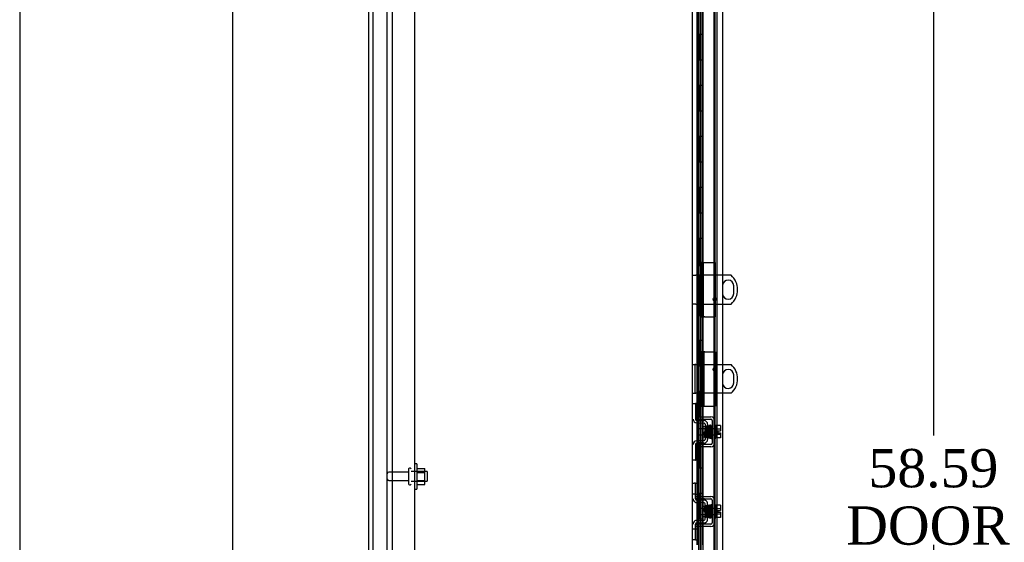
# Model space of a CAD drawing. Header units: inches. Extents: x 1 to 359, y -2 to 239.
# Tile 6 of 46: x 1 to 40, y 118 to 138. Entities that reach past the tile are written whole.
import ezdxf
from ezdxf.enums import TextEntityAlignment as Align
from ezdxf.lldxf.tags import DXFTag

# ---------------------------------------------------------------- set-up
doc = ezdxf.new("R2010")
doc.units = ezdxf.units.IN
doc.header["$MEASUREMENT"] = 0
for name, color, linetype in [('COM40153-2', 7, 'Continuous'), ('COM42667', 7, 'Continuous'), ('COM42780', 7, 'Continuous'), ('COM43132', 7, 'Continuous'), ('COM50780', 7, 'Continuous'), ('COM52167-9', 7, 'Continuous'), ('COM52168-9', 7, 'Continuous'), ('COM54746-56', 7, 'Continuous'), ('COM55738-22', 7, 'Continuous'), ('COM70220', 7, 'Continuous'), ('COM71188-1', 7, 'Continuous'), ('Default', 7, 'Continuous'), ('NTS166105', 7, 'Continuous'), ('SCC19011', 7, 'Continuous'), ('SPR20265', 7, 'Continuous'), ('STD26089', 7, 'Continuous'), ('WAF25035', 7, 'Continuous'), ('WAF25059', 7, 'Continuous')]:
    doc.layers.add(name, color=color, linetype=linetype)
doc.styles.add('SEACAD_Times_New_Roman', font='times.ttf')
tags = doc.linetypes.add('HIDDEN2', pattern=[0.1875, 0.125, -0.0625]).pattern_tags.tags
tags[6:7] = [DXFTag(74, 4), DXFTag(75, 0), DXFTag(340, '0'), DXFTag(46, 0.0), DXFTag(50, 0.0), DXFTag(44, 0.0), DXFTag(45, 0.0)]
tags[4:5] = [DXFTag(74, 4), DXFTag(75, 0), DXFTag(340, '0'), DXFTag(46, 0.0), DXFTag(50, 0.0), DXFTag(44, 0.0), DXFTag(45, 0.0)]
doc.dimstyles.new('HAMMOND_(STH_-_300x200)', dxfattribs={"dimtxt": 1.5, "dimasz": 1.875, "dimexe": 0.75, "dimexo": 0.75, "dimgap": 0.375, "dimtad": 0, "dimtih": 1, "dimtoh": 1, "dimzin": 0, "dimdsep": 46, "dimtxsty": 'SEACAD_Times_New_Roman', "dimblk1": '_SE_FILLED', "dimblk2": '_SE_FILLED', "dimsah": 1, "dimcen": 0.75, "dimadec": 0, "dimazin": 0, "dimtfac": 0.8, "dimtofl": 0, "dimtmove": 0, "dimatfit": 3, "dimfxl": 0, "dimtolj": 1, "dimtzin": 0, "dimarcsym": 0})

# ---------------------------------------------------------------- blocks, each defined once
blk = doc.blocks.new('SE3')
at = {"layer": 'COM40153-2', "color": 7, "linetype": 'HIDDEN2'}
for p, q in [((28.094, 128.82), (28.024, 128.82)), ((28.024, 128.82), (28.024, 128.79)), ((28.024, 128.677), (28.024, 128.79)), ((28.024, 128.677), (28.024, 128.343)), ((28.094, 128.79), (28.094, 128.82)), ((28.094, 128.79), (28.094, 128.677)), ((28.094, 128.343), (28.094, 128.677)), ((28.181, 128.82), (28.199, 128.82)), ((28.199, 128.82), (28.624, 128.82)), ((28.624, 126.695), (28.624, 128.82)), ((28.094, 128.343), (28.024, 128.343)), ((28.024, 127.172), (28.024, 128.343)), ((28.094, 127.172), (28.094, 128.343)), ((28.094, 127.172), (28.024, 127.172)), ((28.024, 127.172), (28.024, 126.837)), ((28.094, 126.837), (28.094, 127.172)), ((28.024, 126.724), (28.024, 126.837)), ((28.024, 126.724), (28.024, 126.695)), ((28.094, 126.837), (28.094, 126.724)), ((28.094, 126.695), (28.094, 126.724)), ((28.094, 126.695), (28.024, 126.695)), ((28.199, 126.695), (28.094, 126.695)), ((28.199, 126.695), (28.624, 126.695)), ((28.199, 125.319), (28.024, 125.319)), ((28.024, 125.319), (28.024, 123.194)), ((28.199, 125.319), (28.624, 125.319)), ((28.624, 125.319), (28.624, 123.194)), ((28.143, 123.194), (28.199, 123.194)), ((28.199, 123.194), (28.624, 123.194))]:
    blk.add_line(p, q, dxfattribs=at)
at = {"layer": 'COM42667', "color": 7, "linetype": 'HIDDEN2'}
for p, q in [((27.837, 122.771), (27.962, 122.771)), ((27.962, 122.676), (27.837, 122.676)), ((27.962, 122.771), (28.445, 122.771)), ((27.962, 122.676), (28.445, 122.676)), ((28.493, 122.628), (28.493, 121.737)), ((28.588, 122.628), (28.588, 121.737)), ((27.837, 121.689), (27.962, 121.689)), ((27.962, 121.594), (27.837, 121.594)), ((28.445, 121.689), (27.962, 121.689)), ((28.445, 121.594), (27.962, 121.594)), ((27.837, 119.647), (27.962, 119.647)), ((27.837, 119.552), (27.837, 119.59)), ((27.962, 119.552), (27.837, 119.552)), ((27.962, 119.647), (28.129, 119.647)), ((28.129, 119.552), (27.962, 119.552)), ((28.129, 119.647), (28.189, 119.647)), ((28.189, 119.552), (28.129, 119.552)), ((28.189, 119.647), (28.445, 119.647)), ((28.189, 119.552), (28.445, 119.552)), ((28.493, 119.504), (28.493, 118.613)), ((28.588, 119.504), (28.588, 118.613)), ((27.837, 118.565), (27.962, 118.565)), ((27.837, 118.527), (27.837, 118.565)), ((27.962, 118.47), (27.837, 118.47)), ((28.129, 118.565), (27.962, 118.565)), ((28.129, 118.47), (27.962, 118.47)), ((28.189, 118.565), (28.129, 118.565)), ((28.189, 118.47), (28.129, 118.47)), ((28.445, 118.565), (28.189, 118.565)), ((28.445, 118.47), (28.189, 118.47))]:
    blk.add_line(p, q, dxfattribs=at)
for centre, radius, start, end in [((28.445, 122.628), 0.143, 0, 90), ((28.445, 122.628), 0.048, 0, 90), ((28.445, 121.737), 0.143, 270, 0), ((28.445, 121.737), 0.048, 270, 0), ((28.445, 119.504), 0.143, 0, 90), ((28.445, 119.504), 0.048, 0, 90), ((28.445, 118.613), 0.143, 270, 0), ((28.445, 118.613), 0.048, 270, 0)]:
    blk.add_arc(centre, radius, start, end, dxfattribs=at)
at = {"layer": 'COM42780', "color": 7, "linetype": 'HIDDEN2'}
for p, q in [((27.742, 123.298), (27.837, 123.298)), ((27.837, 123.298), (27.837, 123.048)), ((27.852, 123.298), (27.837, 123.298)), ((27.902, 123.298), (27.852, 123.298)), ((27.902, 123.298), (27.902, 122.861)), ((27.837, 123.048), (27.837, 122.676)), ((27.837, 122.861), (27.852, 122.861)), ((27.902, 122.861), (27.852, 122.861)), ((27.883, 122.533), (28.172, 122.528)), ((27.885, 122.628), (28.174, 122.623)), ((28.219, 122.48), (28.219, 121.886)), ((28.314, 122.48), (28.314, 121.886)), ((28.124, 121.988), (28.124, 122.378)), ((28.219, 122.378), (28.124, 122.378)), ((28.172, 121.838), (27.883, 121.833)), ((28.174, 121.743), (27.885, 121.738)), ((28.124, 121.988), (28.219, 121.988)), ((27.837, 121.69), (27.837, 121.317)), ((27.852, 121.504), (27.837, 121.504)), ((27.837, 121.317), (27.837, 121.067)), ((27.852, 121.504), (27.902, 121.504)), ((27.902, 121.504), (27.902, 121.067)), ((27.837, 121.067), (27.742, 121.067)), ((27.837, 121.067), (27.852, 121.067)), ((27.902, 121.067), (27.852, 121.067)), ((27.742, 120.174), (27.784, 120.174)), ((27.835, 120.174), (27.784, 120.174)), ((27.835, 120.174), (27.902, 120.174)), ((27.835, 119.737), (27.835, 120.174)), ((27.902, 119.737), (27.902, 120.174)), ((27.784, 119.737), (27.742, 119.737)), ((27.835, 119.737), (27.784, 119.737)), ((27.835, 119.737), (27.902, 119.737)), ((27.837, 119.59), (27.837, 119.737)), ((28.172, 119.404), (27.883, 119.409)), ((28.174, 119.499), (27.885, 119.504)), ((28.228, 119.487), (28.174, 119.499)), ((28.124, 119.254), (28.124, 118.864)), ((28.219, 119.254), (28.124, 119.254)), ((28.219, 118.762), (28.219, 119.356)), ((28.314, 118.762), (28.314, 119.356)), ((27.883, 118.709), (28.172, 118.714)), ((27.885, 118.614), (28.174, 118.619)), ((28.124, 118.864), (28.219, 118.864)), ((28.174, 118.619), (28.228, 118.63)), ((27.742, 118.38), (27.784, 118.38)), ((27.784, 118.38), (27.835, 118.38)), ((27.835, 118.38), (27.902, 118.38)), ((27.835, 117.943), (27.835, 118.38)), ((27.837, 118.38), (27.837, 118.527)), ((27.902, 117.943), (27.902, 118.38)), ((27.784, 117.943), (27.742, 117.943)), ((27.835, 117.943), (27.784, 117.943)), ((27.835, 117.943), (27.902, 117.943))]:
    blk.add_line(p, q, dxfattribs=at)
for centre, radius, start, end in [((27.885, 122.676), 0.143, 180, 269), ((27.885, 122.676), 0.048, 180, 269), ((28.171, 122.48), 0.048, 0, 89), ((28.171, 122.48), 0.143, 0, 89), ((27.885, 121.69), 0.143, 91, 180), ((27.885, 121.69), 0.048, 91, 180), ((28.171, 121.886), 0.048, 271, 0), ((28.171, 121.886), 0.143, 271, 0), ((27.885, 119.552), 0.143, 180, 206.9082), ((27.885, 119.552), 0.143, 206.9082, 269), ((27.885, 119.552), 0.048, 180, 269), ((28.171, 119.356), 0.048, 0, 89), ((28.171, 119.356), 0.143, 0, 66.6665), ((27.885, 118.566), 0.143, 153.0918, 180), ((27.885, 118.566), 0.143, 91, 153.0918), ((27.885, 118.566), 0.048, 91, 180), ((28.171, 118.762), 0.048, 271, 0), ((28.171, 118.762), 0.143, 293.3335, 0)]:
    blk.add_arc(centre, radius, start, end, dxfattribs=at)
at = {"layer": 'COM43132', "color": 7, "linetype": 'HIDDEN2'}
for p, q in [((15.931, 148.308), (15.931, 92.558)), ((16.806, 148.248), (16.806, 92.618))]:
    blk.add_line(p, q, dxfattribs=at)
at = {"layer": 'COM50780', "color": 7, "linetype": 'HIDDEN2'}
for p, q in [((27.742, 128.319), (27.85, 128.319)), ((28.899, 128.319), (27.85, 128.319)), ((28.899, 127.913), (28.899, 127.6)), ((27.85, 127.194), (27.742, 127.194)), ((27.85, 127.194), (28.899, 127.194)), ((27.742, 124.819), (27.814, 124.819)), ((27.814, 124.819), (27.814, 123.694)), ((27.85, 124.819), (27.814, 124.819)), ((27.85, 124.819), (28.899, 124.819)), ((28.899, 124.413), (28.899, 124.1)), ((27.742, 123.694), (27.814, 123.694)), ((27.814, 123.694), (27.85, 123.694)), ((28.899, 123.694), (27.85, 123.694))]:
    blk.add_line(p, q, dxfattribs=at)
at = {"layer": 'COM50780', "color": 7, "linetype": 'Continuous'}
for p, q in [((29.239, 128.319), (28.899, 128.319)), ((29.336, 127.6), (29.336, 127.913)), ((28.899, 127.194), (29.239, 127.194)), ((28.899, 124.819), (29.239, 124.819)), ((29.336, 124.1), (29.336, 124.413)), ((29.239, 123.694), (28.899, 123.694))]:
    blk.add_line(p, q, dxfattribs=at)
at = {"layer": 'COM50780', "color": 7, "linetype": 'HIDDEN2'}
for centre in [(28.589, 127.382), (28.589, 124.632)]:
    blk.add_circle(centre, 0.0625, dxfattribs=at)
at = {"layer": 'COM50780', "color": 7, "linetype": 'Continuous'}
for centre, radius, start, end in [((28.742, 127.757), 0.75, 311.4096, 48.5904), ((29.117, 127.913), 0.219, 0, 175.2541), ((29.117, 127.6), 0.219, 184.7459, 0), ((28.742, 124.257), 0.75, 311.4096, 48.5904), ((29.117, 124.413), 0.219, 0, 175.2541), ((29.117, 124.1), 0.219, 184.7459, 0)]:
    blk.add_arc(centre, radius, start, end, dxfattribs=at)
at = {"layer": 'COM50780', "color": 7, "linetype": 'HIDDEN2'}
for centre, start, end in [((29.117, 127.913), 175.2541, 180), ((29.117, 127.6), 180, 184.7459), ((29.117, 124.413), 175.2541, 180), ((29.117, 124.1), 180, 184.7459)]:
    blk.add_arc(centre, 0.219, start, end, dxfattribs=at)
at = {"layer": 'COM52167-9', "color": 7, "linetype": 'HIDDEN2'}
for p, q in [((28.024, 128.82), (28.024, 128.82)), ((28.094, 128.82), (28.181, 128.82)), ((28.094, 128.82), (28.094, 126.694)), ((28.143, 128.82), (28.143, 126.694)), ((28.029, 126.694), (28.024, 126.694)), ((28.029, 126.694), (28.089, 126.694)), ((28.089, 126.694), (28.181, 126.694)), ((28.024, 125.32), (28.024, 123.194)), ((28.089, 123.194), (28.089, 125.32)), ((28.181, 123.194), (28.181, 125.32))]:
    blk.add_line(p, q, dxfattribs=at)
at = {"layer": 'COM52168-9', "color": 7, "linetype": 'Continuous'}
for p, q in [((28.129, 149.955), (28.129, 91.558)), ((28.899, 149.907), (28.899, 91.606))]:
    blk.add_line(p, q, dxfattribs=at)
at = {"layer": 'COM52168-9', "color": 7, "linetype": 'HIDDEN2'}
for p, q in [((28.024, 148.982), (28.024, 125.32)), ((28.094, 125.32), (28.024, 125.32)), ((28.094, 123.194), (28.094, 125.32)), ((28.024, 123.194), (28.094, 123.194)), ((28.024, 123.194), (28.024, 92.531))]:
    blk.add_line(p, q, dxfattribs=at)
at = {"layer": 'COM54746-56', "color": 7, "linetype": 'HIDDEN2'}
for p, q in [((27.96, 148.757), (27.96, 92.757)), ((28.06, 92.757), (28.06, 148.757)), ((28.615, 92.757), (28.615, 148.757)), ((27.893, 138.757), (27.893, 137.757)), ((27.899, 137.757), (27.899, 138.757)), ((28.021, 138.757), (28.021, 137.757)), ((27.924, 137.757), (27.893, 137.757)), ((27.893, 137.757), (27.893, 136.757)), ((27.969, 137.757), (27.969, 136.757)), ((28.01, 137.757), (28.01, 136.757)), ((27.924, 136.757), (27.893, 136.757)), ((27.893, 136.757), (27.893, 135.757)), ((27.899, 135.757), (27.899, 136.757)), ((28.021, 136.757), (28.021, 135.757)), ((27.924, 135.757), (27.893, 135.757)), ((27.893, 135.757), (27.893, 134.757)), ((27.969, 135.757), (27.969, 134.757)), ((28.01, 135.757), (28.01, 134.757)), ((27.924, 134.757), (27.893, 134.757)), ((27.893, 134.757), (27.893, 133.757)), ((27.899, 133.757), (27.899, 134.757)), ((28.021, 134.757), (28.021, 133.757)), ((27.924, 133.757), (27.893, 133.757)), ((27.893, 133.757), (27.893, 132.757)), ((27.969, 133.757), (27.969, 132.757)), ((28.01, 133.757), (28.01, 132.757)), ((27.924, 132.757), (27.893, 132.757)), ((27.893, 132.757), (27.893, 131.757)), ((27.899, 131.757), (27.899, 132.757)), ((28.021, 132.757), (28.021, 131.757)), ((27.924, 131.757), (27.893, 131.757)), ((27.893, 131.757), (27.893, 130.757)), ((27.969, 131.757), (27.969, 130.757)), ((28.01, 131.757), (28.01, 130.757)), ((27.924, 130.757), (27.893, 130.757)), ((27.893, 130.757), (27.893, 129.757)), ((27.899, 129.757), (27.899, 130.757)), ((28.021, 130.757), (28.021, 129.757)), ((27.924, 129.757), (27.893, 129.757)), ((27.893, 129.757), (27.893, 128.757)), ((27.969, 129.757), (27.969, 128.757)), ((28.01, 129.757), (28.01, 128.757)), ((27.924, 128.757), (27.893, 128.757)), ((27.893, 128.757), (27.893, 127.757)), ((27.899, 127.757), (27.899, 128.757)), ((28.021, 128.757), (28.021, 127.757)), ((27.924, 127.757), (27.893, 127.757)), ((27.893, 127.757), (27.893, 126.757)), ((27.969, 127.757), (27.969, 126.757)), ((28.01, 127.757), (28.01, 126.757)), ((27.924, 126.757), (27.893, 126.757)), ((27.893, 126.757), (27.893, 125.757)), ((27.899, 125.757), (27.899, 126.757)), ((28.021, 126.757), (28.021, 125.757)), ((27.924, 125.757), (27.893, 125.757)), ((27.893, 125.757), (27.893, 124.757)), ((27.969, 125.757), (27.969, 124.757)), ((28.01, 125.757), (28.01, 124.757)), ((27.924, 124.757), (27.893, 124.757)), ((27.893, 124.757), (27.893, 123.757)), ((27.899, 123.757), (27.899, 124.757)), ((28.021, 124.757), (28.021, 123.757)), ((27.924, 123.757), (27.893, 123.757)), ((27.893, 123.757), (27.893, 122.757)), ((27.969, 123.757), (27.969, 122.757)), ((28.01, 123.757), (28.01, 122.757)), ((27.924, 122.757), (27.893, 122.757)), ((27.893, 122.757), (27.893, 121.757)), ((27.899, 121.757), (27.899, 122.757)), ((28.021, 122.757), (28.021, 121.757)), ((27.924, 121.757), (27.893, 121.757)), ((27.893, 121.757), (27.893, 120.757)), ((27.969, 121.757), (27.969, 120.757)), ((28.01, 121.757), (28.01, 120.757)), ((27.924, 120.757), (27.893, 120.757)), ((27.893, 120.757), (27.893, 119.757)), ((27.899, 119.757), (27.899, 120.757)), ((28.021, 120.757), (28.021, 119.757)), ((27.924, 119.757), (27.893, 119.757)), ((27.893, 119.757), (27.893, 118.757)), ((27.969, 119.757), (27.969, 118.757)), ((28.01, 119.757), (28.01, 118.757)), ((27.924, 118.757), (27.893, 118.757)), ((27.893, 118.757), (27.893, 117.757)), ((27.899, 117.757), (27.899, 118.757)), ((28.021, 118.757), (28.021, 117.757))]:
    blk.add_line(p, q, dxfattribs=at)
at = {"layer": 'COM54746-56', "color": 7, "linetype": 'Continuous'}
for p, q in [((27.924, 137.757), (27.924, 138.757)), ((28.127, 137.757), (28.127, 138.757)), ((28.127, 137.757), (27.924, 137.757)), ((28.127, 137.757), (27.924, 137.757)), ((27.924, 136.757), (27.924, 137.757)), ((28.127, 136.757), (28.127, 137.757)), ((28.127, 136.757), (27.924, 136.757)), ((28.127, 136.757), (27.924, 136.757)), ((27.924, 135.757), (27.924, 136.757)), ((28.127, 135.757), (28.127, 136.757)), ((28.127, 135.757), (27.924, 135.757)), ((28.127, 135.757), (27.924, 135.757)), ((27.924, 134.757), (27.924, 135.757)), ((28.127, 134.757), (28.127, 135.757)), ((28.127, 134.757), (27.924, 134.757)), ((28.127, 134.757), (27.924, 134.757)), ((27.924, 133.757), (27.924, 134.757)), ((28.127, 133.757), (28.127, 134.757)), ((28.127, 133.757), (27.924, 133.757)), ((28.127, 133.757), (27.924, 133.757)), ((27.924, 132.757), (27.924, 133.757)), ((28.127, 132.757), (28.127, 133.757)), ((28.127, 132.757), (27.924, 132.757)), ((28.127, 132.757), (27.924, 132.757)), ((27.924, 131.757), (27.924, 132.757)), ((28.127, 131.757), (28.127, 132.757)), ((28.127, 131.757), (27.924, 131.757)), ((28.127, 131.757), (27.924, 131.757)), ((27.924, 130.757), (27.924, 131.757)), ((28.127, 130.757), (28.127, 131.757)), ((28.127, 130.757), (27.924, 130.757)), ((28.127, 130.757), (27.924, 130.757)), ((27.924, 129.757), (27.924, 130.757)), ((28.127, 129.757), (28.127, 130.757)), ((28.127, 129.757), (27.924, 129.757)), ((28.127, 129.757), (27.924, 129.757)), ((27.924, 128.757), (27.924, 129.757)), ((28.127, 128.757), (28.127, 129.757)), ((28.127, 128.757), (27.924, 128.757)), ((28.127, 128.757), (27.924, 128.757)), ((27.924, 127.757), (27.924, 128.757)), ((28.127, 127.757), (28.127, 128.757)), ((28.127, 127.757), (27.924, 127.757)), ((28.127, 127.757), (27.924, 127.757)), ((27.924, 126.757), (27.924, 127.757)), ((28.127, 126.757), (28.127, 127.757)), ((28.127, 126.757), (27.924, 126.757)), ((28.127, 126.757), (27.924, 126.757)), ((27.924, 125.757), (27.924, 126.757)), ((28.127, 125.757), (28.127, 126.757)), ((28.127, 125.757), (27.924, 125.757)), ((28.127, 125.757), (27.924, 125.757)), ((27.924, 124.757), (27.924, 125.757)), ((28.127, 124.757), (28.127, 125.757)), ((28.127, 124.757), (27.924, 124.757)), ((28.127, 124.757), (27.924, 124.757)), ((27.924, 123.757), (27.924, 124.757)), ((28.127, 123.757), (28.127, 124.757)), ((28.127, 123.757), (27.924, 123.757)), ((28.127, 123.757), (27.924, 123.757)), ((27.924, 122.757), (27.924, 123.757)), ((28.127, 122.757), (28.127, 123.757)), ((28.127, 122.757), (27.924, 122.757)), ((28.127, 122.757), (27.924, 122.757)), ((27.924, 121.757), (27.924, 122.757)), ((28.127, 121.757), (28.127, 122.757)), ((28.127, 121.757), (27.924, 121.757)), ((28.127, 121.757), (27.924, 121.757)), ((27.924, 120.757), (27.924, 121.757)), ((28.127, 120.757), (28.127, 121.757)), ((28.127, 120.757), (27.924, 120.757)), ((28.127, 120.757), (27.924, 120.757)), ((27.924, 119.757), (27.924, 120.757)), ((28.127, 119.757), (28.127, 120.757)), ((28.127, 119.757), (27.924, 119.757)), ((28.127, 119.757), (27.924, 119.757)), ((27.924, 118.757), (27.924, 119.757)), ((28.127, 118.757), (28.127, 119.757)), ((28.127, 118.757), (27.924, 118.757)), ((28.127, 118.757), (27.924, 118.757)), ((27.924, 117.757), (27.924, 118.757)), ((28.127, 117.757), (28.127, 118.757))]:
    blk.add_line(p, q, dxfattribs=at)
at = {"layer": 'COM55738-22', "color": 7, "linetype": 'HIDDEN2'}
for p, q in [((15.191, 90.765), (15.191, 150.515)), ((15.744, 90.765), (15.744, 150.515))]:
    blk.add_line(p, q, dxfattribs=at)
at = {"layer": 'COM70220', "color": 7, "linetype": 'HIDDEN2'}
blk.add_line((28.554, 149.224), (28.554, 92.077), dxfattribs=at)
at = {"layer": 'COM71188-1', "color": 7, "linetype": 'Continuous'}
for p, q in [((15.024, 90.683), (15.024, 150.618)), ((27.712, 149.338), (27.712, 91.963))]:
    blk.add_line(p, q, dxfattribs=at)
at = {"layer": 'COM71188-1', "color": 7, "linetype": 'HIDDEN2'}
blk.add_line((28.679, 149.338), (28.679, 91.963), dxfattribs=at)
at = {"layer": 'NTS166105', "color": 7, "linetype": 'HIDDEN2'}
for p, q in [((16.902, 120.749), (17.222, 120.749)), ((16.902, 120.587), (17.222, 120.587)), ((17.222, 120.587), (17.222, 120.749)), ((17.222, 120.278), (17.222, 120.587)), ((16.902, 120.278), (17.222, 120.278)), ((17.222, 120.117), (17.222, 120.278)), ((16.902, 120.117), (17.222, 120.117))]:
    blk.add_line(p, q, dxfattribs=at)
at = {"layer": 'SCC19011', "color": 7, "linetype": 'HIDDEN2'}
for p, q in [((27.901, 122.061), (27.901, 122.305)), ((28.633, 122.305), (27.901, 122.305)), ((28.814, 122.424), (28.633, 122.424)), ((28.814, 122.292), (28.633, 122.292)), ((28.719, 122.217), (28.814, 122.217)), ((28.719, 122.217), (28.719, 122.149)), ((28.719, 122.149), (28.814, 122.149)), ((28.814, 122.424), (28.814, 122.292)), ((28.814, 122.292), (28.814, 122.217)), ((28.814, 122.149), (28.814, 122.074)), ((27.901, 122.061), (28.633, 122.061)), ((28.814, 122.074), (28.633, 122.074)), ((28.814, 121.942), (28.633, 121.942)), ((28.814, 122.074), (28.814, 121.942)), ((27.901, 119.181), (27.901, 118.937)), ((28.633, 119.181), (27.901, 119.181)), ((28.814, 119.3), (28.633, 119.3)), ((28.814, 119.168), (28.633, 119.168)), ((28.719, 119.093), (28.719, 119.025)), ((28.719, 119.093), (28.814, 119.093)), ((28.719, 119.025), (28.814, 119.025)), ((28.814, 119.3), (28.814, 119.168)), ((28.814, 119.168), (28.814, 119.093)), ((28.814, 119.025), (28.814, 118.95)), ((27.901, 118.937), (28.633, 118.937)), ((28.814, 118.95), (28.633, 118.95)), ((28.814, 118.818), (28.633, 118.818)), ((28.814, 118.95), (28.814, 118.818))]:
    blk.add_line(p, q, dxfattribs=at)
at = {"layer": 'SPR20265', "color": 7, "linetype": 'HIDDEN2'}
for p, q in [((28.18, 122.183), (28.215, 122.183)), ((28.18, 119.059), (28.206, 119.059))]:
    blk.add_line(p, q, dxfattribs=at)
for centre, radius, start, end in [((23.571, 122.359), 4.891, 359.5941, 359.9583), ((23.543, 122.36), 4.954, 355.1676, 359.9373), ((28.361, 121.958), 0.0181, 180.2962, 0.6354), ((23.571, 118.882), 4.891, 0.0417, 4.8553), ((23.543, 118.881), 4.954, 0.0627, 4.8324)]:
    blk.add_arc(centre, radius, start, end, dxfattribs=at)
blk.add_ellipse((28.479, 122.355), major_axis=(0.0175, 0), ratio=0.707107, dxfattribs=at)
for start_param, end_param in [(3.144225, 6.283185), (0, 0.029803)]:
    blk.add_ellipse((28.479, 118.886), major_axis=(0.0175, 0), ratio=0.707107, start_param=start_param, end_param=end_param, dxfattribs=at)
for points, knots in [([(28.18, 122.183), (28.181, 122.167), (28.182, 122.142), (28.184, 122.101), (28.185, 122.064), (28.187, 122.032), (28.189, 122.007), (28.19, 121.989), (28.192, 121.979), (28.193, 121.978), (28.193, 121.978)], [0, 0, 0, 0, 0.1236932, 0.2477957, 0.3722334, 0.4970307, 0.6222178, 0.7477992, 0.8737106, 0.9604174, 0.9604174, 0.9604174, 0.9604174]), ([(28.277, 121.976), (28.276, 121.981), (28.275, 121.989), (28.272, 122.023), (28.27, 122.065), (28.268, 122.112), (28.266, 122.159), (28.264, 122.216), (28.262, 122.276), (28.259, 122.329), (28.257, 122.365), (28.254, 122.386), (28.253, 122.398), (28.242, 122.405), (28.235, 122.406), (28.228, 122.405), (28.222, 122.4), (28.218, 122.394), (28.216, 122.383), (28.214, 122.358), (28.211, 122.322), (28.21, 122.282), (28.208, 122.234), (28.206, 122.2), (28.205, 122.183)], [0, 0, 0, 0, 0.0498436, 0.0967002, 0.1405955, 0.1815314, 0.2194862, 0.2544765, 0.3152997, 0.3654619, 0.409652, 0.4485892, 0.4814188, 0.4889058, 0.495916, 0.5065238, 0.5135393, 0.5236157, 0.5577634, 0.6106645, 0.6440309, 0.6818562, 0.7241002, 0.764095, 0.764095, 0.764095, 0.764095]), ([(28.228, 121.984), (28.227, 121.984), (28.227, 121.984), (28.225, 121.993), (28.224, 122.01), (28.222, 122.034), (28.22, 122.066), (28.219, 122.102), (28.217, 122.142), (28.216, 122.168), (28.215, 122.183)], [0.0491745, 0.0491745, 0.0491745, 0.0491745, 0.1247815, 0.2496118, 0.3745487, 0.4995316, 0.6245497, 0.7496304, 0.874808, 1, 1, 1, 1]), ([(28.221, 122.377), (28.221, 122.377), (28.222, 122.371), (28.223, 122.348), (28.225, 122.315), (28.227, 122.276), (28.229, 122.227), (28.231, 122.169), (28.233, 122.106), (28.236, 122.044), (28.239, 121.993), (28.241, 121.98), (28.242, 121.973)], [0.5312571, 0.5312571, 0.5312571, 0.5312571, 0.5585929, 0.6096433, 0.6421085, 0.6791741, 0.7208841, 0.7672768, 0.8183419, 0.8741554, 0.9346781, 1, 1, 1, 1]), ([(28.266, 122.388), (28.265, 122.38), (28.263, 122.356), (28.261, 122.322), (28.26, 122.306)], [0.1087958, 0.1087958, 0.1087958, 0.1087958, 0.2223565, 0.3065223, 0.3065223, 0.3065223, 0.3065223]), ([(28.304, 122.395), (28.304, 122.398), (28.303, 122.403), (28.297, 122.41), (28.29, 122.414), (28.283, 122.414), (28.276, 122.412), (28.271, 122.407), (28.268, 122.402), (28.268, 122.398), (28.268, 122.396)], [0, 0, 0, 0, 0.160978, 0.319941, 0.465269, 0.591846, 0.711965, 0.822973, 0.919786, 1, 1, 1, 1]), ([(28.268, 122.394), (28.269, 122.392), (28.271, 122.386), (28.273, 122.356), (28.275, 122.315), (28.277, 122.268), (28.279, 122.219), (28.281, 122.16), (28.284, 122.095), (28.286, 122.037), (28.289, 121.997), (28.29, 121.974), (28.294, 121.954), (28.31, 121.946), (28.322, 121.95), (28.329, 121.96), (28.33, 121.972), (28.332, 121.997), (28.334, 122.028), (28.335, 122.046), (28.335, 122.053)], [0, 0, 0, 0, 0.0490679, 0.095301, 0.1387049, 0.1792256, 0.2168316, 0.2515124, 0.3116979, 0.3614591, 0.4053465, 0.4437863, 0.4807605, 0.5002516, 0.5126381, 0.5301382, 0.5631975, 0.6133029, 0.6453829, 0.6655854, 0.6655854, 0.6655854, 0.6655854]), ([(28.325, 121.976), (28.325, 121.976), (28.324, 121.983), (28.323, 122.006), (28.321, 122.045), (28.319, 122.087), (28.317, 122.141), (28.315, 122.204), (28.312, 122.272), (28.309, 122.334), (28.306, 122.384), (28.304, 122.393), (28.303, 122.398)], [0.5252176, 0.5252176, 0.5252176, 0.5252176, 0.5500519, 0.604828, 0.6390024, 0.6775462, 0.720453, 0.7677407, 0.8193455, 0.8752892, 0.9355028, 1, 1, 1, 1]), ([(28.317, 122.402), (28.316, 122.396), (28.314, 122.386), (28.312, 122.351), (28.311, 122.323), (28.31, 122.31)], [0, 0, 0, 0, 0.0497131, 0.0964498, 0.1332447, 0.1332447, 0.1332447, 0.1332447]), ([(28.352, 122.406), (28.352, 122.407), (28.352, 122.409), (28.351, 122.412), (28.349, 122.414), (28.347, 122.417), (28.344, 122.419), (28.341, 122.42), (28.337, 122.421), (28.331, 122.421), (28.323, 122.416), (28.318, 122.408), (28.317, 122.402), (28.316, 122.398)], [0.0423433, 0.0423433, 0.0423433, 0.0423433, 0.0780693, 0.1166064, 0.1566075, 0.1991192, 0.2448555, 0.2942488, 0.3475582, 0.468612, 0.6213089, 0.801496, 1, 1, 1, 1]), ([(28.319, 122.399), (28.319, 122.399), (28.32, 122.398), (28.323, 122.372), (28.325, 122.323), (28.327, 122.273), (28.329, 122.229), (28.33, 122.183), (28.332, 122.135), (28.334, 122.088), (28.336, 122.045), (28.338, 122.007), (28.339, 121.979), (28.341, 121.959), (28.342, 121.957), (28.343, 121.956)], [0.0493682, 0.0493682, 0.0493682, 0.0493682, 0.1041505, 0.2141198, 0.3297994, 0.3901531, 0.4519694, 0.5152557, 0.5800319, 0.6463064, 0.7140466, 0.7832821, 0.8540388, 0.9262663, 0.9997798, 0.9997798, 0.9997798, 0.9997798]), ([(28.378, 121.959), (28.377, 121.961), (28.375, 121.967), (28.372, 122.011), (28.369, 122.08), (28.367, 122.154), (28.364, 122.216), (28.363, 122.262), (28.361, 122.306), (28.359, 122.345), (28.357, 122.377), (28.355, 122.398), (28.354, 122.408), (28.353, 122.408), (28.352, 122.408)], [0.0031575, 0.0031575, 0.0031575, 0.0031575, 0.106276, 0.2177664, 0.3343795, 0.4562757, 0.5195077, 0.5840716, 0.6500082, 0.7172741, 0.7858907, 0.8559002, 0.9272657, 0.9562295, 0.9562295, 0.9562295, 0.9562295]), ([(28.367, 122.412), (28.366, 122.407), (28.364, 122.385), (28.362, 122.342), (28.36, 122.316), (28.36, 122.314)], [0.1097302, 0.1097302, 0.1097302, 0.1097302, 0.2224256, 0.3403895, 0.3502806, 0.3502806, 0.3502806, 0.3502806]), ([(28.405, 122.405), (28.405, 122.411), (28.403, 122.417), (28.396, 122.425), (28.391, 122.428), (28.386, 122.429), (28.383, 122.429), (28.379, 122.428), (28.376, 122.426), (28.373, 122.423), (28.37, 122.419), (28.369, 122.415), (28.369, 122.413), (28.369, 122.411)], [0, 0, 0, 0, 0.324319, 0.462115, 0.581304, 0.633213, 0.682431, 0.732423, 0.783847, 0.836789, 0.89085, 0.94542, 1, 1, 1, 1]), ([(28.369, 122.407), (28.37, 122.4), (28.372, 122.386), (28.375, 122.333), (28.378, 122.264), (28.38, 122.184), (28.383, 122.104), (28.386, 122.033), (28.389, 121.977), (28.39, 121.962), (28.391, 121.953)], [0, 0, 0, 0, 0.123677, 0.247763, 0.372182, 0.497025, 0.622181, 0.747773, 0.873664, 1, 1, 1, 1]), ([(28.426, 121.955), (28.425, 121.963), (28.424, 121.979), (28.421, 122.034), (28.418, 122.104), (28.415, 122.184), (28.413, 122.264), (28.41, 122.333), (28.407, 122.387), (28.405, 122.402), (28.404, 122.409)], [0, 0, 0, 0, 0.125356, 0.250547, 0.375714, 0.500726, 0.625702, 0.75054, 0.875328, 1, 1, 1, 1]), ([(28.418, 122.421), (28.417, 122.417), (28.415, 122.409), (28.412, 122.367), (28.411, 122.333), (28.41, 122.32)], [0, 0, 0, 0, 0.1087369, 0.2223139, 0.2823724, 0.2823724, 0.2823724, 0.2823724]), ([(28.453, 122.419), (28.453, 122.421), (28.453, 122.423), (28.452, 122.427), (28.449, 122.431), (28.445, 122.435), (28.439, 122.437), (28.432, 122.437), (28.426, 122.435), (28.421, 122.43), (28.418, 122.424), (28.417, 122.42), (28.417, 122.418)], [0, 0, 0, 0, 0.065589, 0.134096, 0.204, 0.273642, 0.405923, 0.527776, 0.652215, 0.775569, 0.89228, 1, 1, 1, 1]), ([(28.418, 122.417), (28.419, 122.416), (28.421, 122.411), (28.424, 122.367), (28.426, 122.307), (28.428, 122.249), (28.43, 122.201), (28.432, 122.15), (28.433, 122.1), (28.435, 122.052), (28.437, 122.01), (28.439, 121.975), (28.441, 121.95), (28.442, 121.94), (28.443, 121.939), (28.443, 121.939)], [0.0084013, 0.0084013, 0.0084013, 0.0084013, 0.1047673, 0.2149815, 0.3308118, 0.3911182, 0.4528716, 0.5160814, 0.5807303, 0.6468516, 0.7144807, 0.783578, 0.8541849, 0.926338, 0.9626406, 0.9626406, 0.9626406, 0.9626406]), ([(28.478, 121.946), (28.477, 121.946), (28.476, 121.948), (28.473, 121.979), (28.471, 122.033), (28.469, 122.088), (28.467, 122.135), (28.465, 122.185), (28.464, 122.236), (28.462, 122.286), (28.46, 122.331), (28.458, 122.37), (28.457, 122.4), (28.455, 122.418), (28.453, 122.421), (28.453, 122.421)], [0.041658, 0.041658, 0.041658, 0.041658, 0.1062331, 0.2177365, 0.3345116, 0.3951575, 0.4571173, 0.5204025, 0.5850154, 0.650919, 0.7181243, 0.7866617, 0.856475, 0.927577, 0.9945625, 0.9945625, 0.9945625, 0.9945625]), ([(28.193, 121.981), (28.193, 121.979), (28.193, 121.977), (28.195, 121.973), (28.197, 121.969), (28.2, 121.966), (28.204, 121.965), (28.208, 121.963), (28.214, 121.963), (28.221, 121.966), (28.226, 121.971), (28.229, 121.977), (28.229, 121.981), (28.229, 121.983)], [0, 0, 0, 0, 0.058977, 0.121112, 0.184968, 0.249019, 0.31194, 0.372841, 0.48981, 0.614536, 0.743768, 0.872723, 1, 1, 1, 1]), ([(28.229, 121.98), (28.229, 121.983), (28.231, 121.99), (28.233, 122.021), (28.235, 122.048), (28.235, 122.062)], [0, 0, 0, 0, 0.0491727, 0.0954645, 0.1386905, 0.1386905, 0.1386905, 0.1386905]), ([(28.241, 121.977), (28.242, 121.974), (28.243, 121.968), (28.248, 121.96), (28.255, 121.956), (28.262, 121.955), (28.268, 121.957), (28.272, 121.959), (28.274, 121.962), (28.276, 121.965), (28.277, 121.967), (28.278, 121.97), (28.278, 121.972), (28.278, 121.973)], [0, 0, 0, 0, 0.180774, 0.350248, 0.499828, 0.623642, 0.733222, 0.784403, 0.832779, 0.878274, 0.921007, 0.961361, 1, 1, 1, 1]), ([(28.28, 121.976), (28.281, 121.981), (28.283, 122.003), (28.285, 122.038), (28.285, 122.057)], [0.1070599, 0.1070599, 0.1070599, 0.1070599, 0.2191639, 0.3205784, 0.3205784, 0.3205784, 0.3205784]), ([(28.378, 121.956), (28.379, 121.959), (28.381, 121.965), (28.383, 122.004), (28.385, 122.035), (28.385, 122.047)], [0, 0, 0, 0, 0.1069729, 0.2190176, 0.2772299, 0.2772299, 0.2772299, 0.2772299]), ([(28.391, 121.958), (28.391, 121.952), (28.392, 121.945), (28.399, 121.937), (28.405, 121.934), (28.41, 121.933), (28.413, 121.933), (28.417, 121.934), (28.42, 121.936), (28.423, 121.939), (28.426, 121.942), (28.427, 121.946), (28.427, 121.949), (28.427, 121.95)], [0, 0, 0, 0, 0.337377, 0.476585, 0.593946, 0.643993, 0.690857, 0.738213, 0.787078, 0.837877, 0.890521, 0.944659, 1, 1, 1, 1]), ([(28.429, 121.948), (28.43, 121.952), (28.432, 121.974), (28.434, 122.016), (28.435, 122.042), (28.435, 122.044)], [0.1075026, 0.1075026, 0.1075026, 0.1075026, 0.219859, 0.336958, 0.3455788, 0.3455788, 0.3455788, 0.3455788]), ([(28.443, 121.942), (28.443, 121.941), (28.443, 121.94), (28.444, 121.937), (28.445, 121.934), (28.447, 121.931), (28.449, 121.929), (28.452, 121.927), (28.455, 121.926), (28.459, 121.924), (28.465, 121.925), (28.473, 121.929), (28.478, 121.937), (28.479, 121.943), (28.48, 121.947)], [0, 0, 0, 0, 0.03948, 0.078027, 0.11705, 0.157795, 0.20119, 0.247813, 0.297965, 0.351797, 0.472995, 0.624898, 0.803476, 1, 1, 1, 1]), ([(28.192, 119.261), (28.192, 119.26), (28.19, 119.253), (28.189, 119.234), (28.187, 119.209), (28.185, 119.177), (28.184, 119.14), (28.182, 119.1), (28.181, 119.074), (28.18, 119.059)], [0.1262894, 0.1262894, 0.1262894, 0.1262894, 0.2522008, 0.3777822, 0.5029693, 0.6277666, 0.7522043, 0.8763068, 1, 1, 1, 1]), ([(28.229, 119.258), (28.229, 119.261), (28.228, 119.267), (28.222, 119.274), (28.215, 119.278), (28.208, 119.278), (28.201, 119.276), (28.196, 119.271), (28.193, 119.266), (28.193, 119.262), (28.193, 119.261)], [0, 0, 0, 0, 0.171749, 0.337669, 0.486578, 0.613302, 0.730062, 0.835396, 0.925606, 1, 1, 1, 1]), ([(28.194, 119.258), (28.195, 119.255), (28.196, 119.248), (28.198, 119.217), (28.201, 119.177), (28.203, 119.132), (28.204, 119.085), (28.207, 119.029), (28.209, 118.968), (28.212, 118.915), (28.214, 118.878), (28.216, 118.858), (28.22, 118.841), (28.235, 118.834), (28.244, 118.837), (28.25, 118.842), (28.253, 118.848), (28.255, 118.86), (28.257, 118.885), (28.259, 118.914), (28.26, 118.93), (28.26, 118.936)], [0, 0, 0, 0, 0.0490514, 0.0952673, 0.1386509, 0.1791504, 0.2167305, 0.2513805, 0.3114904, 0.3611945, 0.4050506, 0.4434983, 0.4785021, 0.4956238, 0.5070082, 0.5143821, 0.5252034, 0.5593817, 0.6109134, 0.643602, 0.6601314, 0.6601314, 0.6601314, 0.6601314]), ([(28.25, 118.864), (28.25, 118.864), (28.249, 118.87), (28.248, 118.891), (28.246, 118.926), (28.244, 118.964), (28.242, 119.014), (28.24, 119.073), (28.237, 119.136), (28.235, 119.196), (28.232, 119.246), (28.23, 119.256), (28.229, 119.261)], [0.5328988, 0.5328988, 0.5328988, 0.5328988, 0.5569074, 0.6092128, 0.6423045, 0.6799166, 0.7220481, 0.7687139, 0.8198491, 0.8754774, 0.935522, 1, 1, 1, 1]), ([(28.242, 119.268), (28.241, 119.263), (28.24, 119.255), (28.237, 119.222), (28.236, 119.194), (28.235, 119.179)], [0, 0, 0, 0, 0.0498287, 0.096661, 0.1398853, 0.1398853, 0.1398853, 0.1398853]), ([(28.278, 119.268), (28.278, 119.269), (28.278, 119.271), (28.277, 119.273), (28.276, 119.276), (28.275, 119.279), (28.272, 119.281), (28.269, 119.284), (28.263, 119.286), (28.256, 119.285), (28.249, 119.281), (28.243, 119.274), (28.242, 119.268), (28.241, 119.264)], [0, 0, 0, 0, 0.035882, 0.073188, 0.112909, 0.155738, 0.202044, 0.251913, 0.361271, 0.485727, 0.637722, 0.812554, 1, 1, 1, 1]), ([(28.243, 119.264), (28.244, 119.264), (28.245, 119.262), (28.248, 119.234), (28.25, 119.186), (28.252, 119.137), (28.254, 119.095), (28.256, 119.051), (28.257, 119.006), (28.259, 118.962), (28.261, 118.922), (28.263, 118.887), (28.265, 118.861), (28.267, 118.845), (28.268, 118.844), (28.268, 118.843)], [0.0386163, 0.0386163, 0.0386163, 0.0386163, 0.1041999, 0.2141673, 0.3298094, 0.3901346, 0.4519229, 0.5151799, 0.5799285, 0.646185, 0.7139159, 0.7831552, 0.853933, 0.9262015, 0.98991, 0.98991, 0.98991, 0.98991]), ([(28.303, 118.848), (28.302, 118.849), (28.3, 118.853), (28.298, 118.891), (28.294, 118.954), (28.292, 119.023), (28.29, 119.082), (28.288, 119.127), (28.286, 119.169), (28.284, 119.207), (28.282, 119.238), (28.281, 119.26), (28.279, 119.271), (28.278, 119.271), (28.278, 119.271)], [0.0138524, 0.0138524, 0.0138524, 0.0138524, 0.1062824, 0.2178177, 0.3344917, 0.4564531, 0.5197117, 0.5842959, 0.6502411, 0.7175013, 0.7860951, 0.8560626, 0.9273599, 0.9665702, 0.9665702, 0.9665702, 0.9665702]), ([(28.352, 118.841), (28.351, 118.847), (28.349, 118.858), (28.347, 118.895), (28.345, 118.941), (28.343, 118.991), (28.341, 119.041), (28.339, 119.101), (28.337, 119.165), (28.334, 119.219), (28.332, 119.255), (28.329, 119.274), (28.327, 119.283), (28.323, 119.289), (28.316, 119.293), (28.31, 119.294), (28.303, 119.293), (28.297, 119.288), (28.294, 119.282), (28.291, 119.27), (28.289, 119.243), (28.287, 119.209), (28.286, 119.19), (28.285, 119.183)], [0, 0, 0, 0, 0.0498062, 0.0966276, 0.140488, 0.1813946, 0.2193247, 0.2542949, 0.3151029, 0.3652644, 0.4095039, 0.4485899, 0.4658122, 0.4799438, 0.4861373, 0.4916742, 0.500166, 0.5061157, 0.5157515, 0.5507685, 0.6061814, 0.6406611, 0.6597863, 0.6597863, 0.6597863, 0.6597863]), ([(28.296, 119.265), (28.296, 119.265), (28.297, 119.259), (28.298, 119.236), (28.3, 119.202), (28.302, 119.163), (28.304, 119.112), (28.306, 119.052), (28.308, 118.985), (28.311, 118.919), (28.314, 118.862), (28.316, 118.847), (28.317, 118.839)], [0.5362763, 0.5362763, 0.5362763, 0.5362763, 0.5625298, 0.6122564, 0.6441552, 0.6807294, 0.7220204, 0.7680595, 0.8188387, 0.874429, 0.9347864, 1, 1, 1, 1]), ([(28.343, 119.286), (28.342, 119.283), (28.34, 119.277), (28.338, 119.238), (28.336, 119.204), (28.335, 119.189)], [0, 0, 0, 0, 0.1086563, 0.2221233, 0.29424, 0.29424, 0.29424, 0.29424]), ([(28.379, 119.283), (28.378, 119.286), (28.378, 119.29), (28.374, 119.295), (28.37, 119.299), (28.364, 119.302), (28.357, 119.302), (28.351, 119.299), (28.346, 119.295), (28.343, 119.289), (28.343, 119.285), (28.342, 119.283)], [0, 0, 0, 0, 0.147667, 0.223434, 0.298136, 0.43794, 0.563031, 0.685887, 0.803032, 0.90871, 1, 1, 1, 1]), ([(28.343, 119.282), (28.344, 119.28), (28.346, 119.274), (28.349, 119.228), (28.351, 119.17), (28.354, 119.114), (28.355, 119.067), (28.357, 119.019), (28.359, 118.972), (28.36, 118.927), (28.362, 118.888), (28.364, 118.856), (28.366, 118.834), (28.368, 118.826), (28.368, 118.825), (28.369, 118.826)], [0, 0, 0, 0, 0.1045038, 0.2144634, 0.330083, 0.3903051, 0.451994, 0.5151688, 0.5798125, 0.6459641, 0.7136653, 0.7828829, 0.8536605, 0.9260423, 0.9527188, 0.9527188, 0.9527188, 0.9527188]), ([(28.402, 118.835), (28.402, 118.834), (28.401, 118.836), (28.398, 118.861), (28.396, 118.91), (28.394, 118.961), (28.392, 119.005), (28.391, 119.053), (28.389, 119.101), (28.387, 119.149), (28.385, 119.193), (28.384, 119.231), (28.382, 119.261), (28.38, 119.281), (28.379, 119.284), (28.378, 119.286)], [0.053432, 0.053432, 0.053432, 0.053432, 0.1058673, 0.2171381, 0.3338118, 0.3944484, 0.4564245, 0.5197508, 0.5844221, 0.6504012, 0.7176964, 0.7863335, 0.8562538, 0.9274659, 1, 1, 1, 1]), ([(28.391, 119.288), (28.39, 119.28), (28.389, 119.264), (28.387, 119.223), (28.386, 119.198), (28.385, 119.194)], [0, 0, 0, 0, 0.1263356, 0.2522274, 0.2747382, 0.2747382, 0.2747382, 0.2747382]), ([(28.427, 119.295), (28.427, 119.296), (28.427, 119.297), (28.426, 119.299), (28.424, 119.302), (28.422, 119.304), (28.419, 119.306), (28.416, 119.308), (28.411, 119.309), (28.405, 119.308), (28.398, 119.303), (28.392, 119.294), (28.391, 119.288), (28.391, 119.284)], [0.0725895, 0.0725895, 0.0725895, 0.0725895, 0.0862289, 0.1249883, 0.163044, 0.2021154, 0.2436891, 0.2889083, 0.338607, 0.4554382, 0.607761, 0.7920008, 1, 1, 1, 1]), ([(28.394, 119.286), (28.394, 119.286), (28.395, 119.285), (28.398, 119.262), (28.4, 119.213), (28.402, 119.161), (28.404, 119.116), (28.405, 119.068), (28.407, 119.017), (28.409, 118.968), (28.41, 118.921), (28.412, 118.88), (28.414, 118.848), (28.416, 118.826), (28.417, 118.822), (28.418, 118.82)], [0.0603561, 0.0603561, 0.0603561, 0.0603561, 0.1038936, 0.2137208, 0.3293588, 0.3897246, 0.4515679, 0.5148967, 0.5797272, 0.6460597, 0.7138612, 0.7831568, 0.8539667, 0.9262377, 1, 1, 1, 1]), ([(28.453, 118.823), (28.452, 118.827), (28.45, 118.834), (28.447, 118.883), (28.444, 118.958), (28.441, 119.037), (28.439, 119.102), (28.437, 119.151), (28.435, 119.196), (28.434, 119.236), (28.432, 119.268), (28.43, 119.289), (28.428, 119.297), (28.427, 119.297), (28.427, 119.297)], [0, 0, 0, 0, 0.1061362, 0.2174647, 0.333926, 0.4557017, 0.5188968, 0.5834438, 0.6493904, 0.7166983, 0.7853922, 0.8555186, 0.9270505, 0.9466489, 0.9466489, 0.9466489, 0.9466489]), ([(28.442, 119.297), (28.441, 119.291), (28.438, 119.266), (28.436, 119.222), (28.435, 119.196)], [0.1085336, 0.1085336, 0.1085336, 0.1085336, 0.2217151, 0.3383123, 0.3383123, 0.3383123, 0.3383123]), ([(28.48, 119.295), (28.479, 119.298), (28.479, 119.302), (28.475, 119.31), (28.469, 119.315), (28.463, 119.317), (28.459, 119.317), (28.455, 119.316), (28.452, 119.315), (28.449, 119.312), (28.446, 119.31), (28.445, 119.306), (28.444, 119.303), (28.443, 119.301), (28.443, 119.299)], [0, 0, 0, 0, 0.174153, 0.333945, 0.47646, 0.59716, 0.649734, 0.701139, 0.752042, 0.802639, 0.852867, 0.902545, 0.951555, 1, 1, 1, 1]), ([(28.268, 118.845), (28.268, 118.844), (28.268, 118.841), (28.27, 118.837), (28.272, 118.834), (28.276, 118.83), (28.282, 118.827), (28.289, 118.828), (28.296, 118.83), (28.301, 118.835), (28.303, 118.841), (28.304, 118.845), (28.304, 118.847)], [0, 0, 0, 0, 0.063176, 0.129473, 0.197366, 0.265212, 0.394679, 0.515177, 0.639946, 0.76535, 0.886036, 1, 1, 1, 1]), ([(28.303, 118.844), (28.304, 118.847), (28.306, 118.852), (28.308, 118.882), (28.31, 118.912), (28.31, 118.929), (28.31, 118.931)], [0, 0, 0, 0, 0.0492216, 0.0955582, 0.1390455, 0.1445963, 0.1445963, 0.1445963, 0.1445963]), ([(28.316, 118.843), (28.317, 118.838), (28.318, 118.832), (28.325, 118.824), (28.33, 118.821), (28.335, 118.82), (28.338, 118.82), (28.342, 118.821), (28.346, 118.823), (28.349, 118.826), (28.351, 118.83), (28.352, 118.834), (28.352, 118.836), (28.353, 118.838)], [0, 0, 0, 0, 0.314139, 0.451364, 0.572135, 0.625408, 0.67627, 0.728029, 0.781154, 0.835554, 0.89067, 0.945715, 1, 1, 1, 1]), ([(28.354, 118.838), (28.355, 118.843), (28.357, 118.865), (28.359, 118.904), (28.36, 118.927)], [0.1071892, 0.1071892, 0.1071892, 0.1071892, 0.2193565, 0.3334396, 0.3334396, 0.3334396, 0.3334396]), ([(28.369, 118.83), (28.369, 118.829), (28.369, 118.828), (28.369, 118.825), (28.37, 118.822), (28.372, 118.819), (28.374, 118.817), (28.377, 118.815), (28.38, 118.813), (28.384, 118.812), (28.39, 118.813), (28.398, 118.817), (28.404, 118.826), (28.405, 118.832), (28.405, 118.836)], [0, 0, 0, 0, 0.042091, 0.081647, 0.120191, 0.15929, 0.200316, 0.244307, 0.29197, 0.343782, 0.463061, 0.615509, 0.797242, 1, 1, 1, 1]), ([(28.404, 118.832), (28.405, 118.84), (28.407, 118.854), (28.409, 118.893), (28.41, 118.917), (28.41, 118.921)], [0, 0, 0, 0, 0.1246717, 0.2494602, 0.2700157, 0.2700157, 0.2700157, 0.2700157]), ([(28.417, 118.823), (28.418, 118.82), (28.419, 118.814), (28.424, 118.807), (28.432, 118.804), (28.439, 118.804), (28.445, 118.806), (28.45, 118.811), (28.453, 118.816), (28.453, 118.82), (28.453, 118.822)], [0, 0, 0, 0, 0.156089, 0.311601, 0.454811, 0.580816, 0.702069, 0.815536, 0.915769, 1, 1, 1, 1]), ([(28.455, 118.831), (28.455, 118.832), (28.456, 118.84), (28.458, 118.866), (28.46, 118.902), (28.46, 118.916)], [0.1004609, 0.1004609, 0.1004609, 0.1004609, 0.1067733, 0.2186198, 0.288347, 0.288347, 0.288347, 0.288347])]:
    blk.add_open_spline(points, degree=3, knots=knots, dxfattribs=at)
at = {"layer": 'STD26089', "color": 7, "linetype": 'HIDDEN2'}
for p, q in [((16.581, 120.599), (15.804, 120.599)), ((16.581, 120.728), (16.581, 120.138)), ((16.651, 120.758), (16.611, 120.758)), ((17.306, 120.621), (16.681, 120.621)), ((17.306, 120.621), (17.306, 120.246)), ((15.804, 120.267), (16.581, 120.267)), ((16.681, 120.246), (17.306, 120.246)), ((16.611, 120.108), (16.651, 120.108))]:
    blk.add_line(p, q, dxfattribs=at)
for centre, radius, start, end in [((15.804, 120.539), 0.06, 90, 180), ((16.611, 120.728), 0.03, 90, 180), ((16.651, 120.728), 0.03, 0, 90), ((15.804, 120.327), 0.06, 180, 270), ((16.611, 120.138), 0.03, 180, 270), ((16.651, 120.138), 0.03, 270, 0)]:
    blk.add_arc(centre, radius, start, end, dxfattribs=at)
at = {"layer": 'WAF25035', "color": 7, "linetype": 'HIDDEN2'}
for p, q in [((28.633, 122.433), (28.588, 122.433)), ((28.633, 121.933), (28.633, 122.433)), ((28.588, 121.933), (28.633, 121.933)), ((28.633, 119.309), (28.588, 119.309)), ((28.633, 118.809), (28.633, 119.309)), ((28.588, 118.809), (28.633, 118.809))]:
    blk.add_line(p, q, dxfattribs=at)
at = {"layer": 'WAF25059', "color": 7, "linetype": 'HIDDEN2'}
for p, q in [((16.902, 120.933), (16.806, 120.933)), ((16.902, 120.933), (16.902, 119.933)), ((16.806, 119.933), (16.902, 119.933))]:
    blk.add_line(p, q, dxfattribs=at)
blk = doc.blocks.new('DMBLK3363')
at = {"layer": 'Default', "linetype": 'Continuous'}
for points in [[(13.149, 158.422), (13.149, 157.797), (15.024, 158.11)], [(22.932, 158.422), (21.057, 158.11), (22.932, 157.797)]]:
    blk.add_hatch(color=7, dxfattribs=at).paths.add_polyline_path(points)
at = {"layer": 'Default', "color": 7, "linetype": 'Continuous'}
for p, q in [((15.024, 151.368), (15.024, 158.86)), ((21.057, 151.703), (21.057, 158.86)), ((11.274, 158.11), (15.024, 158.11)), ((21.057, 158.11), (24.807, 158.11))]:
    blk.add_line(p, q, dxfattribs=at)
at = {"layer": 'Default', "color": 7, "linetype": 'Continuous', "style": 'SEACAD_Times_New_Roman'}
blk.add_text('6.03', height=1.5, dxfattribs=at).set_placement((16.05, 158.86), align=Align.TOP_LEFT)
blk = doc.blocks.new('_SE_FILLED')
at = {"color": 0}
blk.add_line((0, 0), (-1, 0), dxfattribs=at)
blk.add_solid([(0, 0), (-1, -0.1665), (-1, 0.1665), (0, 0)], dxfattribs=at)
blk = doc.blocks.new('DMBLK3364')
at = {"layer": 'Default', "linetype": 'Continuous'}
for points in [[(9.368, 148.838), (9.993, 148.838), (9.681, 150.713)], [(9.368, 80.463), (9.681, 78.588), (9.993, 80.463)]]:
    blk.add_hatch(color=7, dxfattribs=at).paths.add_polyline_path(points)
at = {"layer": 'Default', "color": 7, "linetype": 'Continuous'}
for p, q in [((14.369, 150.713), (8.931, 150.713)), ((9.681, 115.926), (9.681, 150.713)), ((9.681, 78.588), (9.681, 113.901)), ((20.618, 78.588), (8.931, 78.588))]:
    blk.add_line(p, q, dxfattribs=at)
at = {"layer": 'Default', "color": 7, "linetype": 'Continuous', "style": 'SEACAD_Times_New_Roman'}
blk.add_text('72.13', height=1.5, dxfattribs=at).set_placement((7.121, 115.401), align=Align.TOP_LEFT)
blk = doc.blocks.new('DMBLK3372')
at = {"layer": 'Default', "linetype": 'Continuous'}
for points in [[(16.899, 162.629), (15.024, 162.316), (16.899, 162.004)], [(27.024, 162.629), (27.024, 162.004), (28.899, 162.316)]]:
    blk.add_hatch(color=7, dxfattribs=at).paths.add_polyline_path(points)
at = {"layer": 'Default', "color": 7, "linetype": 'Continuous'}
for p, q in [((15.024, 121.401), (15.024, 163.066)), ((28.899, 150.657), (28.899, 163.066)), ((15.024, 162.316), (18.878, 162.316)), ((25.046, 162.316), (28.899, 162.316))]:
    blk.add_line(p, q, dxfattribs=at)
at = {"layer": 'Default', "color": 7, "linetype": 'Continuous', "style": 'SEACAD_Times_New_Roman'}
blk.add_text('13.88', height=1.5, dxfattribs=at).set_placement((19.403, 163.066), align=Align.TOP_LEFT)
blk = doc.blocks.new('DMBLK3375')
at = {"layer": 'Default', "linetype": 'Continuous'}
for points in [[(37.495, 148.175), (37.182, 150.05), (36.87, 148.175)], [(37.495, 93.338), (36.87, 93.338), (37.182, 91.463)]]:
    blk.add_hatch(color=7, dxfattribs=at).paths.add_polyline_path(points)
at = {"layer": 'Default', "color": 7, "linetype": 'Continuous'}
for p, q in [((29.506, 150.05), (37.932, 150.05)), ((37.182, 150.05), (37.182, 122.032)), ((37.182, 117.757), (37.182, 91.463)), ((29.14, 91.463), (37.932, 91.463))]:
    blk.add_line(p, q, dxfattribs=at)
at = {"layer": 'Default', "color": 7, "linetype": 'Continuous', "style": 'SEACAD_Times_New_Roman'}
for s, p in [('58.59', (34.623, 121.507)), ('DOOR ', (33.752, 119.257))]:
    blk.add_text(s, height=1.5, dxfattribs=at).set_placement(p, align=Align.TOP_LEFT)
blk = doc.blocks.new('BORDER')
at = {"layer": 'Default', "color": 7, "linetype": 'Continuous'}
blk.add_line((-41.86, 27.86), (-41.86, 0), dxfattribs=at)

msp = doc.modelspace()

# ---------------------------------------------------------------- block references
at = {"layer": 'Default', "color": 7, "xscale": 8.55, "yscale": 8.55, "zscale": 8.55}
msp.add_blockref('BORDER', (359.223, 0.67), dxfattribs=at)
at = {"layer": 'Default'}
msp.add_blockref('SE3', (0, 0), dxfattribs=at)

# ---------------------------------------------------------------- dimensions: what is measured, and where the dimension line sits
at = {"layer": 'Default', "color": 7, "linetype": 'Continuous'}
for base, p1, p2, picture, middle in [((28.899487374, 162.31608727), (15.024487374, 120.650643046), (28.899487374, 149.907143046), 'DMBLK3372', (21.961987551, 162.31608727)), ((21.057, 158.11), (15.024, 90.683), (21.057, 150.953), 'DMBLK3363', (18.041, 158.11))]:
    dim = msp.add_linear_dim(base=base, p1=p1, p2=p2, text='\\A1;<>', dimstyle='HAMMOND_(STH_-_300x200)', dxfattribs=at)
    dim.commit()
    dim.dimension.update_dxf_attribs({"geometry": picture, "text_midpoint": middle, "dimtype": 160})
for base, p1, p2, text, picture, middle in [((9.680713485, 150.713143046), (21.368487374, 78.588143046), (15.119487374, 150.713143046), '\\A1;<>', 'DMBLK3364', (9.680713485, 114.650642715)), ((37.182, 91.463), (28.756, 150.05), (28.39, 91.463), '\\A1;<>\\PDOOR ', 'DMBLK3375', (37.182, 120.757))]:
    dim = msp.add_linear_dim(base=base, p1=p1, p2=p2, angle=90, text=text, dimstyle='HAMMOND_(STH_-_300x200)', dxfattribs=at)
    dim.commit()
    dim.dimension.update_dxf_attribs({"geometry": picture, "text_midpoint": middle, "dimtype": 160})

doc.saveas('drawing.dxf')
